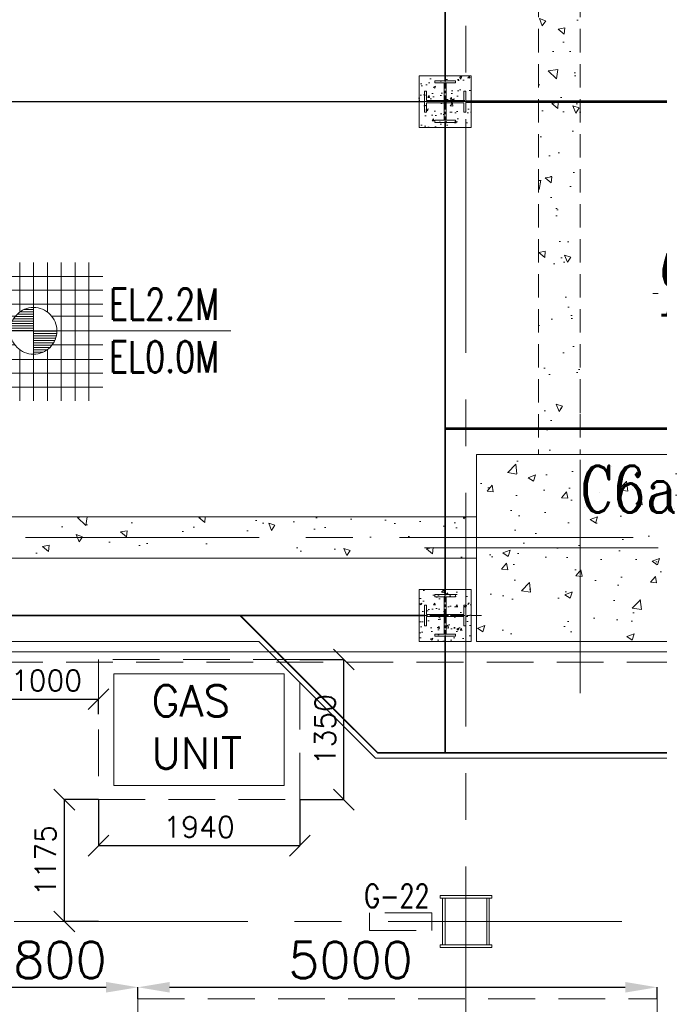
# Model space of a CAD drawing. Header units: inches. Extents: x 0 to 1545919, y 0 to 23143738.
# Tile 195 of 197: x 216992 to 223152, y 144440 to 153927. Entities that reach past the tile are written whole.
import ezdxf

# ---------------------------------------------------------------- set-up
doc = ezdxf.new("R2010")
doc.units = ezdxf.units.IN
doc.header["$LTSCALE"] = 1800
doc.header["$MEASUREMENT"] = 0
for name, pattern in [('CENTER', [2, 1.25, -0.25, 0.25, -0.25]), ('CENTER2', [1.125, 0.75, -0.125, 0.125, -0.125]), ('HIDDEN', [0.375, 0.25, -0.125]), ('HIDDEN2', [0.1875, 0.125, -0.0625])]:
    doc.linetypes.add(name, pattern=pattern)
doc.layers.get('0').update_dxf_attribs({"color": 253, "lineweight": 5})
doc.layers.get('Defpoints').update_dxf_attribs({"lineweight": 18})
for name, color, linetype, lineweight in [('AUX COL', 1, 'Continuous', 18), ('CEN', 8, 'CENTER', 18), ('COL', 1, 'Continuous', 18), ('CONCRETE', 145, 'Continuous', 18), ('DIM', 4, 'Continuous', 18), ('EQUIP', 8, 'HIDDEN', 9), ('GRID', 251, 'CENTER', 18), ('HATCH', 9, 'Continuous', 18), ('HATCH-1', 252, 'Continuous', 9), ('STEEL', 231, 'Continuous', 18), ('TEXT', 3, 'Continuous', 18), ('TGRAFT', 7, 'Continuous', 18)]:
    doc.layers.add(name, color=color, linetype=linetype, lineweight=lineweight)
doc.styles.add('COMPLEX', font='complex')
doc.styles.add('ITALICC', font='italicc')
doc.styles.add('ROMANC', font='ROMANC.SHX')
doc.styles.add('ROMANS', font='romans.shx')
doc.styles.get("Standard").update_dxf_attribs({"font": 'arial.ttf'})
doc.linetypes.add('FENCELINE1', pattern='A,0.25,-0.1,[133,ltypeshp.shx,S=0.1,R=0,X=-0.1,Y=0],-0.1,1', length=1.45)
doc.dimstyles.new('HALF', dxfattribs={"dimtxt": 200, "dimasz": 200, "dimexe": 0, "dimexo": 0, "dimgap": 80, "dimtad": 1, "dimdec": 0, "dimzin": 0, "dimdsep": 46, "dimtxsty": 'ROMANS', "dimblk": 'OBLIQUE', "dimcen": 0, "dimclrd": 4, "dimclre": 9, "dimclrt": 256, "dimadec": 0, "dimazin": 0, "dimtfac": 0.09, "dimtdec": 0, "dimtix": 1, "dimtofl": 0, "dimtmove": 0, "dimatfit": 3, "dimldrblk": 'DOT', "dimfxl": 1, "dimtolj": 1, "dimtzin": 0, "dimarcsym": 0})
doc.dimstyles.new('USER175', dxfattribs={"dimscale": 175, "dimtxt": 2, "dimasz": 1.75, "dimexe": 0, "dimexo": 0, "dimgap": 0.5, "dimtad": 1, "dimdec": 0, "dimzin": 0, "dimdsep": 46, "dimtxsty": 'ROMANS', "dimcen": 0, "dimclrd": 4, "dimclre": 4, "dimclrt": 4, "dimadec": 0, "dimazin": 0, "dimtfac": 0.09, "dimtdec": 0, "dimtix": 1, "dimtofl": 0, "dimtmove": 0, "dimatfit": 3, "dimfxl": 1, "dimtolj": 1, "dimtzin": 0, "dimarcsym": 0})

# ---------------------------------------------------------------- blocks, each defined once
blk = doc.blocks.new('AUX COLUMNS')
at = {"color": 2, "linetype": 'CENTER2', "ltscale": 0.15}
for p, q in [((-173037.8, 51765), (-173037.8, 52265)), ((-173262.8, 52015), (-172812.8, 52015))]:
    blk.add_line(p, q, dxfattribs=at)
at = {"layer": 'AUX COL'}
for p, q in [((-173262.8, 51790), (-173262.8, 52240)), ((-173237.8, 51790), (-173237.8, 52240)), ((-172837.8, 51790), (-172837.8, 52240)), ((-172812.8, 51790), (-172812.8, 52240))]:
    blk.add_line(p, q, dxfattribs=at)
for points in [[(-173287.8, 52265), (-172787.8, 52265), (-172787.8, 52240), (-173287.8, 52240)], [(-173287.8, 51790), (-172787.8, 51790), (-172787.8, 51765), (-173287.8, 51765)]]:
    blk.add_lwpolyline(points, close=True, dxfattribs=at)
at = {"layer": 'GRID'}
for p, q in [((-136837.8, 59915), (-243037.8, 59915)), ((-171537.8, 52015), (-242037.8, 52015))]:
    blk.add_line(p, q, dxfattribs=at)
blk = doc.blocks.new('VAC_PAD')
at = {"layer": 'EQUIP'}
for p, q in [((-3825, -1205), (-3825, 1425)), ((1175, 1425), (-3825, 1425)), ((1175, -1205), (1175, 1425)), ((1175, -1205), (-3825, -1205))]:
    blk.add_line(p, q, dxfattribs=at)
at = {"layer": 'EQUIP', "color": 2, "linetype": 'CENTER2'}
for p, q in [((-3060, 983.1), (-3060, 1166.9)), ((-60, 983.1), (-60, 1166.9)), ((-2966.9, 1075), (-3153.1, 1075)), ((33.1, 1075), (-153.1, 1075)), ((-3625, 413.1), (-3625, 596.9)), ((-2275, 413.1), (-2275, 596.9)), ((-875, 413.1), (-875, 596.9)), ((475, 413.1), (475, 596.9)), ((-3531.9, 505), (-3718.1, 505)), ((-2181.9, 505), (-2368.1, 505)), ((-781.9, 505), (-968.1, 505)), ((568.1, 505), (381.9, 505)), ((-3625, -596.9), (-3625, -413.1)), ((-2275, -596.9), (-2275, -413.1)), ((-875, -596.9), (-875, -413.1)), ((475, -596.9), (475, -413.1)), ((-3531.9, -505), (-3718.1, -505)), ((-2181.9, -505), (-2368.1, -505)), ((-781.9, -505), (-968.1, -505)), ((568.1, -505), (381.9, -505))]:
    blk.add_line(p, q, dxfattribs=at)
at = {"layer": 'EQUIP', "color": 1}
for points in [[(-3110, 1025), (-3010, 1025), (-3010, 1125), (-3110, 1125)], [(-110, 1025), (-10, 1025), (-10, 1125), (-110, 1125)], [(-3675, 455), (-3575, 455), (-3575, 555), (-3675, 555)], [(-2325, 455), (-2225, 455), (-2225, 555), (-2325, 555)], [(-925, 455), (-825, 455), (-825, 555), (-925, 555)], [(425, 455), (525, 455), (525, 555), (425, 555)], [(-3675, -555), (-3575, -555), (-3575, -455), (-3675, -455)], [(-2325, -555), (-2225, -555), (-2225, -455), (-2325, -455)], [(-925, -555), (-825, -555), (-825, -455), (-925, -455)], [(425, -555), (525, -555), (525, -455), (425, -455)]]:
    blk.add_lwpolyline(points, close=True, dxfattribs=at)
blk = doc.blocks.new('VACUUM PUMPS')
at = {"layer": 'EQUIP', "color": 9, "rotation": 180}
blk.add_blockref('VAC_PAD', (88662.2, 60177.6), dxfattribs=at)
blk = doc.blocks.new('*D771')
at = {"layer": 'Defpoints', "color": 0, "transparency": 16777216}
for p in [(218130, 144604.2), (216330, 144492), (218130, 144492)]:
    blk.add_point(p, dxfattribs=at)
at = {"layer": 'DIM', "color": 4, "lineweight": -2, "transparency": 16777216}
for p, q in [((216330, 144492), (216330, 144604.2)), ((216636.3, 144604.2), (217823.8, 144604.2)), ((218130, 144492), (218130, 144604.2))]:
    blk.add_line(p, q, dxfattribs=at)
at = {"layer": 'DIM', "color": 4, "transparency": 16777216}
for points in [[(216636.3, 144655.3), (216636.3, 144553.2), (216330, 144604.2)], [(217823.8, 144655.3), (217823.8, 144553.2), (218130, 144604.2)]]:
    blk.add_solid(points, dxfattribs=at)
at = {"layer": 'DIM', "color": 4, "transparency": 16777216, "insert": (217230, 144866.7), "char_height": 350, "attachment_point": 5, "style": 'ROMANS'}
blk.add_mtext('\\A1;1800', dxfattribs=at)
blk = doc.blocks.new('*D772')
at = {"layer": 'Defpoints', "color": 0, "transparency": 16777216}
for p in [(223130, 144604.2), (218130, 144492), (223130, 144492)]:
    blk.add_point(p, dxfattribs=at)
at = {"layer": 'DIM', "color": 4, "lineweight": -2, "transparency": 16777216}
for p, q in [((218130, 144492), (218130, 144604.2)), ((218436.3, 144604.2), (222823.8, 144604.2)), ((223130, 144492), (223130, 144604.2))]:
    blk.add_line(p, q, dxfattribs=at)
at = {"layer": 'DIM', "color": 4, "transparency": 16777216}
for points in [[(218436.3, 144655.3), (218436.3, 144553.2), (218130, 144604.2)], [(222823.8, 144655.3), (222823.8, 144553.2), (223130, 144604.2)]]:
    blk.add_solid(points, dxfattribs=at)
at = {"layer": 'DIM', "color": 4, "transparency": 16777216, "insert": (220178.7, 144866.7), "char_height": 350, "attachment_point": 5, "style": 'ROMANS'}
blk.add_mtext('\\A1;5000', dxfattribs=at)
blk = doc.blocks.new('CL')
at = {"style": 'ITALICC'}
for s, p in [('C', (-28.8, -3.8)), ('L', (-16.3, -93.3))]:
    blk.add_text(s, height=150, dxfattribs=at).set_placement(p)
blk = doc.blocks.new('HP&LP DRAIN FLASH TANK')
at = {"layer": 'CEN', "ltscale": 0.5, "flags": 128}
for points in [[(108047.2, 65854.8), (108047.2, 70574.9)], [(110247.2, 68227.6), (103447.2, 68227.6)]]:
    blk.add_lwpolyline(points, dxfattribs=at)
at = {"layer": 'EQUIP'}
for p, q in [((108297.7, 69977.7), (107797.7, 69977.6)), ((107797.7, 69977.6), (107797.7, 69711.2)), ((107907.7, 69927.7), (107882.7, 69927.6)), ((107882.7, 69927.6), (107882.7, 69720.5)), ((107907.7, 69722.5), (107907.7, 69927.7)), ((108187.7, 69927.7), (108162.7, 69927.6)), ((108162.7, 69927.6), (108162.7, 69724.1)), ((108187.7, 69722.4), (108187.7, 69927.7)), ((108297.7, 69711), (108297.7, 69977.7)), ((107990.7, 69877.6), (107990.7, 69724.6)), ((107990.7, 69877.6), (108032.7, 69877.6)), ((108062.7, 69897.6), (108032.7, 69897.6)), ((108032.7, 69897.6), (108032.8, 69837.6)), ((108032.7, 69747.6), (108032.8, 69837.6)), ((108062.7, 69897.6), (108062.7, 69837.7)), ((108062.7, 69747.6), (108062.7, 69837.7)), ((108062.8, 69877.6), (108104.7, 69877.6)), ((108104.7, 69877.6), (108104.7, 69724.6)), ((107758.2, 69737.6), (107758.1, 69705.4)), ((107883.1, 69737.7), (107758.2, 69737.6)), ((107883.1, 69737.7), (107908.1, 69737.7)), ((107964.1, 69737.7), (107908.1, 69737.7)), ((108022.7, 69747.6), (108072.7, 69747.6)), ((108022.7, 69726.2), (108022.7, 69747.6)), ((108072.7, 69726.2), (108072.7, 69747.6)), ((108338.1, 69737.7), (108188.2, 69737.6)), ((108338.1, 69737.7), (108338.1, 69705.4)), ((106594, 67724.5), (106621.9, 67740.6)), ((109500.4, 67724.5), (109472.5, 67740.6)), ((106637.3, 67702.9), (106406.4, 67569.6)), ((106594, 67724.5), (106669, 67594.7)), ((109500.4, 67724.5), (109425.4, 67594.7)), ((109457.1, 67702.9), (109688.1, 67569.6)), ((106406.4, 67569.6), (106656.5, 67136.5)), ((106682.4, 67601.9), (106504.7, 67499.3)), ((106517.2, 67477.6), (106693.5, 67579.4)), ((109577.2, 67477.6), (109401, 67579.4)), ((109412, 67601.9), (109589.7, 67499.3)), ((109688.1, 67569.6), (109437.9, 67136.5)), ((106504.7, 67499.3), (106517.2, 67477.6)), ((106589.6, 67452.4), (106722.1, 67528.9)), ((106610.6, 67416.1), (106589.6, 67452.4)), ((106723.2, 67481), (106645.2, 67436)), ((106738.2, 67455.1), (106660.2, 67410.1)), ((106736.7, 67500.4), (106718.2, 67489.7)), ((106743.2, 67446.4), (106718.2, 67489.7)), ((106761.7, 67457.1), (106743.2, 67446.4)), ((109332.8, 67457.1), (109351.3, 67446.4)), ((109351.3, 67446.4), (109376.3, 67489.7)), ((109356.3, 67455.1), (109434.3, 67410.1)), ((109357.8, 67500.4), (109376.3, 67489.7)), ((109371.3, 67481), (109449.3, 67436)), ((109504.9, 67452.4), (109372.4, 67528.9)), ((109483.9, 67416.1), (109504.9, 67452.4)), ((109589.7, 67499.3), (109577.2, 67477.6)), ((106593.3, 67406), (106645.2, 67436)), ((106593.3, 67406), (106608.3, 67380.1)), ((106608.3, 67380.1), (106660.2, 67410.1)), ((106646.6, 67353.7), (106625.6, 67390.1)), ((106822.4, 67359.4), (106644.7, 67256.8)), ((106646.6, 67353.7), (106779.1, 67430.2)), ((106781, 67400.7), (106809, 67352.2)), ((109272.1, 67359.4), (109449.7, 67256.8)), ((109313.4, 67400.7), (109285.4, 67352.2)), ((109447.9, 67353.7), (109315.4, 67430.2)), ((109486.2, 67380.1), (109434.3, 67410.1)), ((109447.9, 67353.7), (109468.9, 67390.1)), ((109501.2, 67406), (109449.3, 67436)), ((109501.2, 67406), (109486.2, 67380.1)), ((106656.5, 67136.5), (106887.2, 67269.7)), ((106657.3, 67235.1), (106836.6, 67338.7)), ((106821.5, 67330.5), (106809, 67352.2)), ((106821.5, 67330.5), (106884.1, 67222.3)), ((109437.9, 67136.5), (109207.2, 67269.7)), ((109272.9, 67330.5), (109210.4, 67222.3)), ((109437.2, 67235.1), (109257.8, 67338.7)), ((109272.9, 67330.5), (109285.4, 67352.2)), ((106644.7, 67256.8), (106657.3, 67235.1)), ((106884.1, 67222.3), (106912, 67238.4)), ((109210.4, 67222.3), (109182.4, 67238.4)), ((109449.7, 67256.8), (109437.2, 67235.1)), ((106973.7, 66876.3), (107085.8, 67070.4)), ((107098.9, 66804.1), (107204, 66986.1)), ((106870, 66886.6), (106891.5, 66923.8)), ((107077.4, 66766.8), (106870, 66886.6)), ((107496, 66574.8), (106891.5, 66923.8)), ((107288.5, 66694.6), (107393.6, 66876.6)), ((107413.7, 66622.3), (107525.7, 66816.4)), ((107172.2, 66712.1), (107077.4, 66766.8)), ((107267, 66657.3), (107172.2, 66712.1)), ((107474.5, 66537.6), (107267, 66657.3)), ((107474.5, 66537.6), (107496, 66574.8))]:
    blk.add_line(p, q, dxfattribs=at)
for radius in [1500, 813, 801]:
    blk.add_circle((108047.2, 68227.6), radius, dxfattribs=at)
at = {"layer": 'TEXT', "xscale": 3, "yscale": 3, "zscale": 3}
blk.add_blockref('CL', (103580.8, 68301.5, 274.1), dxfattribs=at)
at = {"layer": 'TEXT', "width": 0.75}
for s, style, p in [("F/T-'B'", 'COMPLEX', (104183.7, 68316.5)), ('%%C3000', 'ROMANS', (104419.1, 67768.7, 274.1))]:
    blk.add_text(s, height=350, dxfattribs=dict(at, style=style)).set_placement(p)
at = {"layer": 'TEXT', "insert": (103670.5, 69657.6), "char_height": 250, "attachment_point": 1}
blk.add_mtext_dynamic_manual_height_columns('{\\Fromans|c0;SUPPORT FROM EL:2.2M FLOOR}', width=2901.5, gutter_width=1, heights=[0], dxfattribs=at)
blk = doc.blocks.new('JUNCTION BOXES & IR')
at = {"layer": 'EQUIP'}
blk.add_lwpolyline([(265375.3, 77711.5), (264775.3, 77711.5), (264775.3, 77541.5), (265375.3, 77541.5)], close=True, dxfattribs=at)
at = {"layer": 'EQUIP', "style": 'ROMANS', "width": 0.75}
blk.add_text('G-22', height=225, dxfattribs=at).set_placement((264725.3, 77761.5))
blk = doc.blocks.new('_Oblique')
at = {"color": 0, "linetype": 'ByBlock', "lineweight": -2}
blk.add_line((-0.5, -0.5), (0.5, 0.5), dxfattribs=at)
blk = doc.blocks.new('*D813')
at = {"layer": 'Defpoints', "color": 0, "transparency": 16777216}
for p in [(217750, 146412), (217421.4, 145237), (217750, 145237)]:
    blk.add_point(p, dxfattribs=at)
at = {"layer": 'DIM', "color": 9, "lineweight": -2, "transparency": 16777216}
for p, q in [((217750, 146412), (217421.4, 146412)), ((217750, 145237), (217421.4, 145237))]:
    blk.add_line(p, q, dxfattribs=at)
at = {"layer": 'DIM', "color": 4, "lineweight": -2, "transparency": 16777216}
blk.add_line((217421.4, 146412), (217421.4, 145237), dxfattribs=at)
at = {"layer": 'DIM', "color": 4, "lineweight": -2, "transparency": 16777216, "xscale": 200, "yscale": 200, "zscale": 200}
for p, rotation in [((217421.4, 146412), 90), ((217421.4, 145237), 270)]:
    blk.add_blockref('_Oblique', p, dxfattribs=dict(at, rotation=rotation))
at = {"layer": 'DIM', "transparency": 16777216, "insert": (217241.4, 145824.5), "char_height": 200, "attachment_point": 5, "rotation": 90, "style": 'ROMANS'}
blk.add_mtext('\\A1;1175', dxfattribs=at)
blk = doc.blocks.new('_Dot')
at = {"color": 0, "linetype": 'ByBlock', "lineweight": -2}
blk.add_line((-0.5, 0), (-1, 0), dxfattribs=at)
at = {"color": 0, "linetype": 'ByBlock', "const_width": 0.5}
blk.add_lwpolyline([(-0.25, 0, 1), (0.25, 0, 1)], format="xyb", close=True, dxfattribs=at)
blk = doc.blocks.new('*D814')
at = {"layer": 'Defpoints', "color": 0, "transparency": 16777216}
for p in [(217750, 146412), (219690, 146412), (219690, 145968.8)]:
    blk.add_point(p, dxfattribs=at)
at = {"layer": 'DIM', "color": 9, "lineweight": -2, "transparency": 16777216}
for p, q in [((217750, 146412), (217750, 145968.8)), ((219690, 146412), (219690, 145968.8))]:
    blk.add_line(p, q, dxfattribs=at)
at = {"layer": 'DIM', "color": 4, "lineweight": -2, "transparency": 16777216}
blk.add_line((217750, 145968.8), (219690, 145968.8), dxfattribs=at)
at = {"layer": 'DIM', "color": 4, "lineweight": -2, "transparency": 16777216, "xscale": 200, "yscale": 200, "zscale": 200, "rotation": 180}
blk.add_blockref('_Oblique', (217750, 145968.8), dxfattribs=at)
at = {"layer": 'DIM', "color": 4, "lineweight": -2, "transparency": 16777216, "xscale": 200, "yscale": 200, "zscale": 200}
blk.add_blockref('_Oblique', (219690, 145968.8), dxfattribs=at)
at = {"layer": 'DIM', "transparency": 16777216, "insert": (218720, 146148.8), "char_height": 200, "attachment_point": 5, "style": 'ROMANS'}
blk.add_mtext('\\A1;1940', dxfattribs=at)
blk = doc.blocks.new('*D815')
at = {"layer": 'Defpoints', "color": 0, "transparency": 16777216}
for p in [(219690, 147762), (220113.3, 147762), (219690, 146412)]:
    blk.add_point(p, dxfattribs=at)
at = {"layer": 'DIM', "color": 9, "lineweight": -2, "transparency": 16777216}
for p, q in [((219690, 147762), (220113.3, 147762)), ((219690, 146412), (220113.3, 146412))]:
    blk.add_line(p, q, dxfattribs=at)
at = {"layer": 'DIM', "color": 4, "lineweight": -2, "transparency": 16777216}
blk.add_line((220113.3, 146412), (220113.3, 147762), dxfattribs=at)
at = {"layer": 'DIM', "color": 4, "lineweight": -2, "transparency": 16777216, "xscale": 200, "yscale": 200, "zscale": 200}
for p, rotation in [((220113.3, 147762), 90), ((220113.3, 146412), 270)]:
    blk.add_blockref('_Oblique', p, dxfattribs=dict(at, rotation=rotation))
at = {"layer": 'DIM', "transparency": 16777216, "insert": (219933.3, 147087), "char_height": 200, "attachment_point": 5, "rotation": 90, "style": 'ROMANS'}
blk.add_mtext('\\A1;1350', dxfattribs=at)
blk = doc.blocks.new('*D816')
at = {"layer": 'Defpoints', "color": 0, "transparency": 16777216}
for p in [(217750, 147379.3), (216750, 147237), (217750, 147237)]:
    blk.add_point(p, dxfattribs=at)
at = {"layer": 'DIM', "color": 9, "lineweight": -2, "transparency": 16777216}
for p, q in [((216750, 147237), (216750, 147379.3)), ((217750, 147237), (217750, 147379.3))]:
    blk.add_line(p, q, dxfattribs=at)
at = {"layer": 'DIM', "color": 4, "lineweight": -2, "transparency": 16777216}
blk.add_line((216750, 147379.3), (217750, 147379.3), dxfattribs=at)
at = {"layer": 'DIM', "color": 4, "lineweight": -2, "transparency": 16777216, "xscale": 200, "yscale": 200, "zscale": 200, "rotation": 180}
blk.add_blockref('_Oblique', (216750, 147379.3), dxfattribs=at)
at = {"layer": 'DIM', "color": 4, "lineweight": -2, "transparency": 16777216, "xscale": 200, "yscale": 200, "zscale": 200}
blk.add_blockref('_Oblique', (217750, 147379.3), dxfattribs=at)
at = {"layer": 'DIM', "transparency": 16777216, "insert": (217250, 147559.3), "char_height": 200, "attachment_point": 5, "style": 'ROMANS'}
blk.add_mtext('\\A1;1000', dxfattribs=at)
blk = doc.blocks.new('LEVEL')
at = {"flags": 128}
for points in [[(-533.3, 657.6), (-533.3, -675.7)], [(-400, 657.6), (-400, -675.7)], [(-266.7, 657.6), (-266.7, -675.7)], [(-266.7, 657.6), (-266.7, -675.7)], [(-133.3, 657.6), (-133.3, 181.2)], [(0, 657.6), (0, -675.7)], [(0, 657.6), (0, -675.7)], [(133.3, 657.6), (133.3, 181.2)], [(133.3, 657.6), (133.3, 181.2)], [(266.7, 657.6), (266.7, -675.7)], [(400, 657.6), (400, -675.7)], [(533.3, 657.6), (533.3, -675.7)], [(-666.7, 524.3), (666.7, 524.3)], [(-666.7, 390.9), (666.7, 390.9)], [(-666.7, 257.6), (666.7, 257.6)], [(-93.4, 204.8), (0, 204.8)], [(0, 0), (0, 264.2)], [(-666.7, 142.4), (-174.2, 142.4)], [(-193.6, 114.8), (0, 114.8)], [(-178.3, 137.3), (0, 137.3)], [(-158.5, 159.8), (0, 159.8)], [(-132, 182.3), (0, 182.3)], [(174.2, 142.4), (666.7, 142.4)], [(-666.7, 0), (666.7, 0)], [(-265.4, 0), (0, 0)], [(-225, 2.3), (0, 2.3)], [(-223.6, 24.8), (0, 24.8)], [(-220, 47.3), (0, 47.3)], [(-213.9, 69.8), (0, 69.8)], [(-205.2, 92.3), (0, 92.3)], [(1900, 0), (0, 0)], [(0, 0), (0, -261.3)], [(225, -2.2), (0, -2.2)], [(223.7, -24.7), (0, -24.7)], [(220.1, -47.2), (0, -47.2)], [(213.9, -69.7), (0, -69.7)], [(205.3, -92.2), (0, -92.2)], [(-666.7, -133.3), (-181.2, -133.3)], [(-133.3, -181.2), (-133.3, -675.7)], [(193.6, -114.7), (0, -114.7)], [(178.4, -137.2), (0, -137.2)], [(158.5, -159.7), (0, -159.7)], [(132, -182.2), (0, -182.2)], [(133.3, -181.2), (133.3, -675.7)], [(133.3, -181.2), (133.3, -675.7)], [(181.2, -133.3), (666.7, -133.3)], [(-666.7, -275.7), (666.7, -275.7)], [(93.4, -204.7), (0, -204.7)], [(-666.7, -409.1), (666.7, -409.1)], [(-666.7, -542.4), (666.7, -542.4)]]:
    blk.add_lwpolyline(points, dxfattribs=at)
for points in [[(0, 225, 0.414246), (-225, 0)], [(225, 0, 0.414258), (0, 225)], [(-225, 0, 0.414221), (0, -225)], [(0, -225, 0.414246), (225, 0)]]:
    blk.add_lwpolyline(points, format="xyb", dxfattribs=at)
at = {"flags": 4}
blk.add_attdef('LEVEL', (839.5, 107.1), '', height=300, dxfattribs=at)
blk = doc.blocks.new('A$C72CE6A6A')
at = {"layer": 'CONCRETE'}
h = blk.add_hatch(dxfattribs=at)
h.set_pattern_fill('AR-CONC', color=256, scale=100, style=0)
h.set_pattern_definition([(50, (2503, -2410), (717.26, -62.752), [75, -825]), (355, (2503, -2410), (-138.75, 752.192), [60, -660]), (100.4514, (2562.8, -2415.2), (578.51, 689.44), [63.74, -701.142]), (46.184, (2503, -2210), (1067.24, -165.52), [112.5, -1237.5]), (96.6356, (2591.9, -2223.8), (934.66, 974.12), [95.61, -1051.713]), (351.184, (2503, -2210), (934.66, 974.12), [90, -990]), (21, (2603, -2260), (596.907, -402.619), [75, -825]), (326, (2603, -2260), (243.315, 725.15), [60, -660]), (71.4514, (2652.74, -2293.55), (840.223, 322.53), [63.74, -701.142]), (37.5, (2503, -2410), (12.16, 332.894), [0, -652, 0, -670, 0, -662.5]), (7.5, (2503, -2410), (263.0695, 394.412), [0, -382, 0, -637, 0, -252.5]), (327.5, (2280, -2410), (533.8224, -22.555), [0, -250, 0, -780, 0, -1035]), (317.5, (2180, -2410), (583.186, 100.105), [0, -325, 0, -518, 0, -735])])
h.paths.add_polyline_path([(-16150, -5200), (-14150, -5200), (-14150, -3400), (-16150, -3400)])
blk.add_lwpolyline([(-9950, -5400), (-7350, -8000), (16205, -8000), (16205, 8000), (-7350, 8000), (-9950, 5400), (-24150, 5400), (-24150, -5400)], close=True)
at = {"layer": 'CEN'}
for p, q in [((-15150, -5700), (-15150, -2700)), ((-24091, -4200), (-6766.1, -4200)), ((-16650, -4300), (-13650, -4300))]:
    blk.add_line(p, q, dxfattribs=at)
at = {"layer": 'CONCRETE'}
for points in [[(-9950, -5300), (-7350, -8000), (16205, -8000), (16205, 8000), (-7350, 8000), (-9950, 5300), (-24150, 5300), (-24150, -5300)], [(-16150, -5200), (-14150, -5200), (-14150, -3400), (-16150, -3400)]]:
    blk.add_lwpolyline(points, close=True, dxfattribs=at)
at = {"layer": 'TEXT', "style": 'ROMANC', "width": 0.8}
blk.add_text('C6a', height=450, dxfattribs=at).set_placement((-15150.8, -3958.8))
blk = doc.blocks.new('CW-PIT')
at = {"layer": 'HATCH-1'}
h = blk.add_hatch(dxfattribs=at)
h.set_pattern_fill('AR-CONC', color=256, scale=100, angle=90, style=0)
h.set_pattern_definition([(140, (-99662.2, -133526.3), (62.7521, 717.2602), [75, -825]), (85, (-99662.2, -133526.3), (-752.192, -138.7513), [60, -660]), (190.45144, (-99656.96, -133466.5), (-689.44, 578.5088), [63.7402, -701.142]), (136.1842, (-99862.2, -133526.3), (165.5193, 1067.2413), [112.5, -1237.5]), (186.6356, (-99848.4, -133437.4), (-974.1186, 934.662), [95.61, -1051.714]), (81.1842, (-99862.2, -133526.3), (-974.1186, 934.662), [90, -990]), (111, (-99812.2, -133426.3), (402.6189, 596.907), [75, -825]), (56, (-99812.2, -133426.3), (-725.15, 243.3153), [60, -660]), (161.45144, (-99778.64, -133376.56), (-322.5312, 840.2224), [63.7402, -701.142]), (127.5, (-99662.19, -133526.3), (-332.89385, 12.15986), [0, -652, 0, -670, 0, -662.5]), (97.5, (-99662.2, -133526.3), (-394.4117, 263.0695), [0, -382, 0, -637, 0, -252.5]), (57.5, (-99662.2, -133749.3), (22.55487, 533.82244), [0, -250, 0, -780, 0, -1035]), (47.5, (-99662.2, -133849.3), (-100.105, 583.1862), [0, -325, 0, -518, 0, -735])])
h.paths.add_polyline_path([(-15550, -3400), (-15150, -3400), (-15150, 3200), (-15550, 3200)])
h = blk.add_hatch(dxfattribs=at)
h.set_pattern_fill('AR-CONC', color=256, scale=100, angle=90, style=0)
h.set_pattern_definition([(140, (0, 50), (62.752, 717.26), [75, -825]), (85, (0, 50), (-752.192, -138.751), [60, -660]), (190.4514, (5.2, 109.8), (-689.44, 578.51), [63.74, -701.142]), (136.184, (-200, 50), (165.52, 1067.24), [112.5, -1237.5]), (186.6356, (-186.2, 138.9), (-974.12, 934.663), [95.61, -1051.713]), (81.184, (-200, 50), (-974.12, 934.66), [90, -990]), (111, (-150, 150), (402.619, 596.907), [75, -825]), (56, (-150, 150), (-725.15, 243.315), [60, -660]), (161.4514, (-116.45, 199.74), (-322.53, 840.223), [63.74, -701.142]), (127.5, (0, 50), (-332.8939, 12.1599), [0, -652, 0, -670, 0, -662.5]), (97.5, (0, 50), (-394.4117, 263.0695), [0, -382, 0, -637, 0, -252.5]), (57.5, (0, -173), (22.555, 533.8224), [0, -250, 0, -780, 0, -1035]), (47.5, (0, -273), (-100.105, 583.186), [0, -325, 0, -518, 0, -735])])
h.paths.add_polyline_path([(-16150, -4000), (-22850, -4000), (-22850, -4400), (-16150, -4400)])
at = {"layer": 'CONCRETE', "linetype": 'HIDDEN2'}
for p, q in [((-15550, 3400), (-15550, -3400)), ((-15150, 3400), (-15150, -3400)), ((-15550, -3400), (-15150, -3400))]:
    blk.add_line(p, q, dxfattribs=at)
at = {"layer": 'CONCRETE'}
for p, q in [((-16150, -4000), (-22850, -4000)), ((-16150, -4400), (-22850, -4400))]:
    blk.add_line(p, q, dxfattribs=at)
blk.add_lwpolyline([(-22850, -4000), (-16150, -4000), (-16150, -4400), (-22850, -4400)], close=True, dxfattribs=at)
blk = doc.blocks.new('A$C0D0A3158')
at = {"layer": 'HATCH'}
h = blk.add_hatch(dxfattribs=at)
h.set_pattern_fill('AR-CONC', color=256, scale=30, style=0)
h.paths.add_polyline_path([(250, 250), (-250, 250), (-250, -250), (250, -250)])
blk.add_lwpolyline([(-250, -250), (250, -250), (250, 250), (-250, 250)], close=True)
blk = doc.blocks.new('A$C3D7F7A9A')
at = {"layer": 'HATCH'}
h = blk.add_hatch(dxfattribs=at)
h.set_pattern_fill('AR-CONC', color=256, scale=30, style=0)
h.set_pattern_definition([(50, (0, 0), (215.178, -18.8256), [22.5, -247.5]), (355, (0, 0), (-41.6254, 225.6576), [18, -198]), (100.4514, (17.93, -1.57), (173.5527, 206.832), [19.122, -210.3426]), (46.1842, (0, 60), (320.1724, -49.6558), [33.75, -371.25]), (96.6356, (26.68, 55.86), (280.3986, 292.2356), [28.683, -315.514]), (351.1842, (0, 60), (280.3986, 292.2356), [27, -297]), (21, (30, 45), (179.0721, -120.7857), [22.5, -247.5]), (326, (30, 45), (72.9946, 217.545), [18, -198]), (71.4514, (44.92, 34.93), (252.0667, 96.7593), [19.122, -210.3426]), (37.5, (0, 0), (3.64796, 99.86816), [0, -195.6, 0, -201, 0, -198.75]), (7.5, (0, 0), (78.92086, 118.3235), [0, -114.6, 0, -191.1, 0, -75.75]), (327.5, (-66.9, 0), (160.14673, -6.76646), [0, -75, 0, -234, 0, -310.5]), (317.5, (-96.9, 0), (174.9559, 30.0315), [0, -97.5, 0, -155.4, 0, -220.5])])
h.paths.add_polyline_path([(-16200, 250), (-16700, 250), (-16700, -250), (-16200, -250)])
at = {"layer": 'COL'}
for points in [[(-16700, -250), (-16200, -250), (-16200, 250), (-16700, 250)], [(-16350, -180), (-16350, -180), (-16440, -180), (-16440, 180), (-16350, 180), (-16350, 200), (-16550, 200), (-16550, 180), (-16460, 180), (-16460, -180), (-16550, -180), (-16550, -200), (-16350, -200)], [(-16350, -5130), (-16350, -5130), (-16440, -5130), (-16440, -4770), (-16350, -4770), (-16350, -4750), (-16550, -4750), (-16550, -4770), (-16460, -4770), (-16460, -5130), (-16550, -5130), (-16550, -5150), (-16350, -5150)]]:
    blk.add_lwpolyline(points, close=True, dxfattribs=at)
for points in [[(-16460, 10), (-16630, 10), (-16630, 100), (-16650, 100), (-16650, -100), (-16630, -100), (-16630, -100), (-16630, -10), (-16460, -10)], [(-16440, -10), (-16270, -10), (-16270, -100), (-16250, -100), (-16250, 100), (-16270, 100), (-16270, 10), (-16440, 10)], [(-16460, -4940), (-16630, -4940), (-16630, -4850), (-16650, -4850), (-16650, -5050), (-16630, -5050), (-16630, -5050), (-16630, -4960), (-16460, -4960)], [(-16440, -4960), (-16270, -4960), (-16270, -5050), (-16250, -5050), (-16250, -4850), (-16270, -4850), (-16270, -4940), (-16440, -4940)]]:
    blk.add_lwpolyline(points, dxfattribs=at)
at = {"layer": 'STEEL'}
blk.add_line((-18275, -5100), (-17100, -6275), dxfattribs=at)
at = {"layer": 'STEEL', "linetype": 'FENCELINE1', "ltscale": 0.25}
for p, q in [((-22300, -5200), (-18245.7, -5200)), ((-18245.7, -5200), (-17120.7, -6325)), ((-17120.7, -6325), (-6300, -6325))]:
    blk.add_line(p, q, dxfattribs=at)
at = {"layer": 'STEEL'}
for points, const_width in [([(-16450, 200), (-16450, 4750)], 15), ([(-22350, 0), (-16650, 0)], 15), ([(-16250, 0), (-14075.7, 0)], 25), ([(-16450, -4750), (-16450, -200)], 15), ([(-13850, -3150), (-16450, -3150)], 25), ([(-22350, -4950), (-16650, -4950)], 15), ([(-18425, -4950), (-17100, -6275), (-6550, -6275), (-6550, -5175)], 15), ([(-16450, -5150), (-16450, -6275)], 15)]:
    blk.add_lwpolyline(points, dxfattribs=dict(at, const_width=const_width))
at = {"layer": 'TGRAFT', "color": 8, "linetype": 'CENTER2', "lineweight": 5, "ltscale": 0.1}
for p, q in [((-16450, 262.5), (-16450, -262.5)), ((-16800, 0), (-16100, 0)), ((-16450, -4687.5), (-16450, -5212.5)), ((-16800, -4950), (-16100, -4950))]:
    blk.add_line(p, q, dxfattribs=at)
at = {"layer": 'COL'}
blk.add_blockref('A$C0D0A3158', (-16450, -4950), dxfattribs=at)

msp = doc.modelspace()

# ---------------------------------------------------------------- linework, layer by layer
msp.add_lwpolyline([(217900.003, 146549.547), (219540.003, 146549.547), (219540.003, 147624.547), (217900.003, 147624.547)], close=True)
at = {"layer": 'EQUIP'}
msp.add_lwpolyline([(217750.003, 146412.047), (219690.003, 146412.047), (219690.003, 147762.047), (217750.003, 147762.047)], close=True, dxfattribs=at)
at = {"layer": 'GRID'}
msp.add_line((221290.003, 121918.052), (221290.003, 185637.047), dxfattribs=at)

# ---------------------------------------------------------------- block references
at = {"linetype": 'HIDDEN'}
msp.add_blockref('CW-PIT', (237540.003, 153137.047), dxfattribs=at)
at = {"layer": 'AUX COL'}
msp.add_blockref('AUX COLUMNS', (394327.812, 93222.023), dxfattribs=at)
at = {"layer": 'EQUIP'}
for name, p in [('A$C72CE6A6A', (237540.003, 153137.047)), ('HP&LP DRAIN FLASH TANK', (119642.787, 83059.421)), ('JUNCTION BOXES & IR', (-44415.302, 67610.527)), ('VACUUM PUMPS', (130642.787, 83109.421))]:
    msp.add_blockref(name, p, dxfattribs=at)
at = {"layer": 'STEEL'}
msp.add_blockref('A$C3D7F7A9A', (237540.003, 153137.047), dxfattribs=at)
ref = msp.add_blockref('LEVEL', (217125.252, 150928.545), dxfattribs=at)
ref.add_attrib('LEVEL', 'EL2.2M', (217852.757, 151035.616), dxfattribs={"layer": '0', "color": 3, "height": 300, "style": 'ROMANS', "width": 0.75, "flags": 4})

# ---------------------------------------------------------------- texts
at = {"layer": 'TEXT', "style": 'ROMANS', "width": 0.75}
msp.add_text('EL0.0M', height=300, dxfattribs=at).set_placement((217852.757, 150528.545))
at = {"layer": 'TEXT', "style": 'ROMANS'}
for s, p in [('GAS', (218261.472, 147213.863)), ('UNIT', (218261.472, 146709.48))]:
    msp.add_text(s, height=300, dxfattribs=at).set_placement(p)

# ---------------------------------------------------------------- dimensions: what is measured, and where the dimension line sits
at = {"layer": 'DIM'}
for base, p1, p2, picture, middle in [((220113.279, 147762.047), (219690.003, 146412.047), (219690.003, 147762.047), '*D815', (219933.279, 147087.047)), ((217421.404, 145237.047), (217750.003, 146412.047), (217750.003, 145237.047), '*D813', (217241.404, 145824.547))]:
    dim = msp.add_linear_dim(base=base, p1=p1, p2=p2, angle=90, dimstyle='HALF', override={"dimtmove": 0}, dxfattribs=at)
    dim.commit()
    dim.dimension.update_dxf_attribs({"geometry": picture, "text_midpoint": middle})
for base, p1, p2, dimstyle, picture, middle in [((217750.003, 147379.276), (216750.003, 147237.047), (217750.003, 147237.047), 'HALF', '*D816', (217250.003, 147559.276)), ((219690.003, 145968.764), (217750.003, 146412.047), (219690.003, 146412.047), 'HALF', '*D814', (218720.003, 146148.764)), ((218130.003, 144604.22), (216330.003, 144492.047), (218130.003, 144492.047), 'USER175', '*D771', (217230.003, 144866.72))]:
    dim = msp.add_linear_dim(base=base, p1=p1, p2=p2, dimstyle=dimstyle, override={"dimtmove": 0}, dxfattribs=at)
    dim.commit()
    dim.dimension.update_dxf_attribs({"geometry": picture, "text_midpoint": middle})
dim = msp.add_linear_dim(base=(223130.003, 144604.22), p1=(218130.003, 144492.047), p2=(223130.003, 144492.047), dimstyle='USER175', override={"dimtmove": 0}, dxfattribs=at)
dim.commit()
dim.dimension.update_dxf_attribs({"geometry": '*D772', "text_midpoint": (220178.658, 144604.22), "dimtype": 160})

doc.saveas('drawing.dxf')
